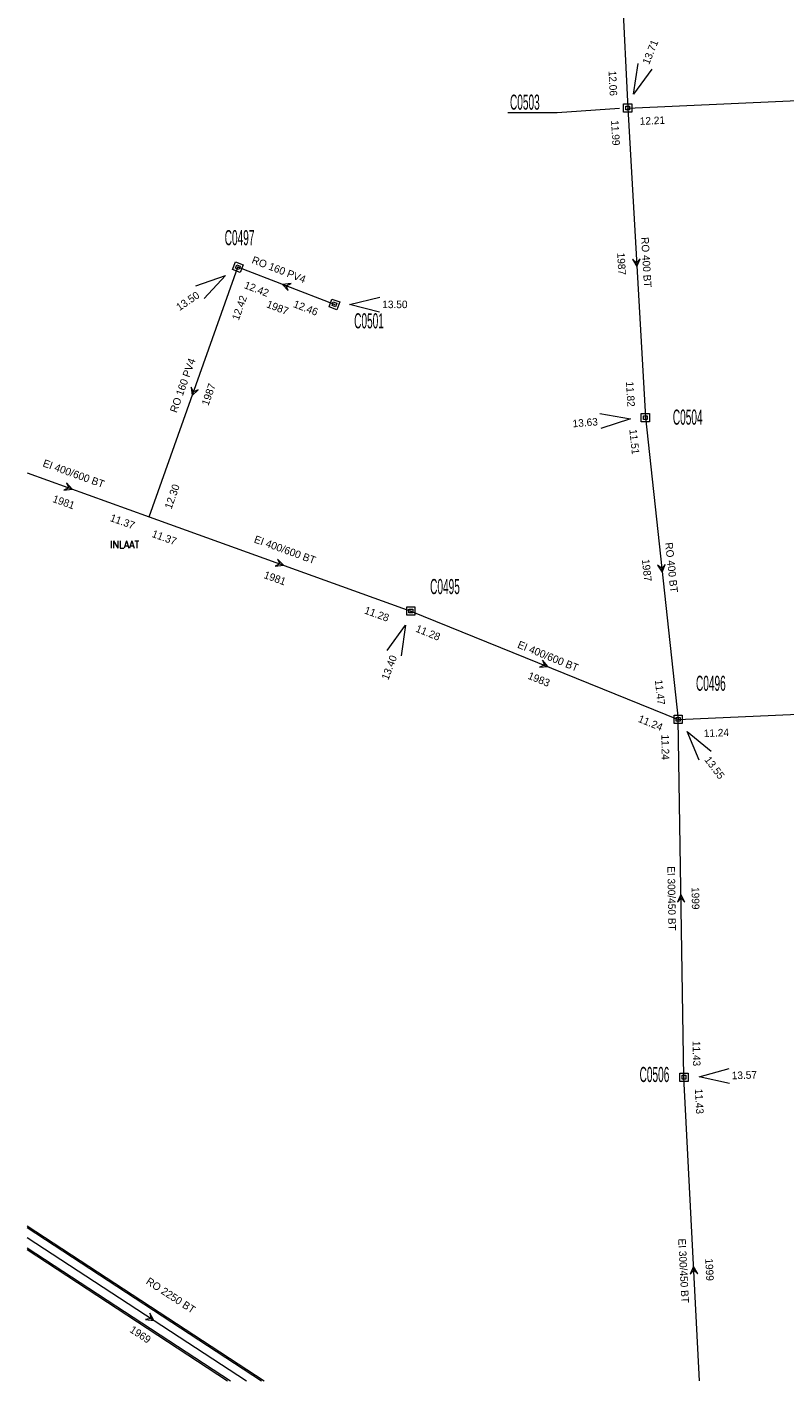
# Model space of a CAD drawing. Header units: metres. Extents: x 134532 to 134897, y 396007 to 396351.
# Tile 1 of 7: x 134532 to 134633, y 396007 to 396187. Entities that reach past the tile are written whole.
import ezdxf
from ezdxf.enums import TextEntityAlignment as Align

# ---------------------------------------------------------------- set-up
doc = ezdxf.new("R2010")
doc.units = ezdxf.units.M
doc.header["$MEASUREMENT"] = 0
doc.styles.add('Style-ENGINEERING', font='ENGINEERING.shx')
doc.styles.add('Style-STANDARD', font='STANDARD.shx')

# ---------------------------------------------------------------- blocks, each defined once
blk = doc.blocks.new('IMENV_6')
at = {"color": 8, "linetype": 'Continuous', "lineweight": 0, "flags": 128}
for points in [[(0.55, 0.55), (0.55, -0.55), (-0.55, -0.55), (-0.55, 0.55)], [(0.25, 0.25), (0.25, -0.25), (-0.25, -0.25), (-0.25, 0.25)]]:
    blk.add_lwpolyline(points, close=True, dxfattribs=at)
at = {"color": 8, "linetype": 'Continuous', "lineweight": 0}
blk.add_point((0, 0), dxfattribs=at)
blk = doc.blocks.new('NAPRND_8')
at = {"color": 8, "linetype": 'Continuous', "lineweight": 0, "flags": 128}
blk.add_lwpolyline([(3.99, -1.05), (0, 0), (4.01, 0.95)], dxfattribs=at)
at = {"color": 8, "linetype": 'Continuous', "lineweight": 0, "style": 'Style-ENGINEERING'}
blk.add_text('13.40', height=1, rotation=180, dxfattribs=at).set_placement((6.01, 0), align=Align.MIDDLE_CENTER)
blk = doc.blocks.new('IMENV_7')
at = {"color": 8, "linetype": 'Continuous', "lineweight": 0, "flags": 128}
for points in [[(0.55, 0.55), (0.55, -0.55), (-0.55, -0.55), (-0.55, 0.55)], [(0.25, 0.25), (0.25, -0.25), (-0.25, -0.25), (-0.25, 0.25)]]:
    blk.add_lwpolyline(points, close=True, dxfattribs=at)
at = {"color": 8, "linetype": 'Continuous', "lineweight": 0}
blk.add_point((0, 0), dxfattribs=at)
blk = doc.blocks.new('NAPRND_9')
at = {"color": 8, "linetype": 'Continuous', "lineweight": 0, "flags": 128}
blk.add_lwpolyline([(3.99, -1.05), (0, 0), (4.01, 0.95)], dxfattribs=at)
at = {"color": 8, "linetype": 'Continuous', "lineweight": 0, "style": 'Style-ENGINEERING'}
blk.add_text('13.55', height=1, dxfattribs=at).set_placement((6.01, 0), align=Align.MIDDLE_CENTER)
blk = doc.blocks.new('IMENV_8')
at = {"color": 8, "linetype": 'Continuous', "lineweight": 0, "flags": 128}
for points in [[(0.55, 0.55), (0.55, -0.55), (-0.55, -0.55), (-0.55, 0.55)], [(0.25, 0.25), (0.25, -0.25), (-0.25, -0.25), (-0.25, 0.25)]]:
    blk.add_lwpolyline(points, close=True, dxfattribs=at)
at = {"color": 8, "linetype": 'Continuous', "lineweight": 0}
blk.add_point((0, 0), dxfattribs=at)
blk = doc.blocks.new('NAPRND_10')
at = {"color": 8, "linetype": 'Continuous', "lineweight": 0, "flags": 128}
blk.add_lwpolyline([(3.99, -1.05), (0, 0), (4.01, 0.95)], dxfattribs=at)
at = {"color": 8, "linetype": 'Continuous', "lineweight": 0, "style": 'Style-ENGINEERING'}
blk.add_text('13.50', height=1, rotation=180, dxfattribs=at).set_placement((6.01, 0), align=Align.MIDDLE_CENTER)
blk = doc.blocks.new('IMENV_9')
at = {"color": 8, "linetype": 'Continuous', "lineweight": 0, "flags": 128}
for points in [[(0.55, 0.55), (0.55, -0.55), (-0.55, -0.55), (-0.55, 0.55)], [(0.25, 0.25), (0.25, -0.25), (-0.25, -0.25), (-0.25, 0.25)]]:
    blk.add_lwpolyline(points, close=True, dxfattribs=at)
at = {"color": 8, "linetype": 'Continuous', "lineweight": 0}
blk.add_point((0, 0), dxfattribs=at)
blk = doc.blocks.new('NAPRND_11')
at = {"color": 8, "linetype": 'Continuous', "lineweight": 0, "flags": 128}
blk.add_lwpolyline([(3.99, -1.05), (0, 0), (4.01, 0.95)], dxfattribs=at)
at = {"color": 8, "linetype": 'Continuous', "lineweight": 0, "style": 'Style-ENGINEERING'}
blk.add_text('13.50', height=1, dxfattribs=at).set_placement((6.01, 0), align=Align.MIDDLE_CENTER)
blk = doc.blocks.new('IMENV_10')
at = {"color": 8, "linetype": 'Continuous', "lineweight": 0, "flags": 128}
for points in [[(0.55, 0.55), (0.55, -0.55), (-0.55, -0.55), (-0.55, 0.55)], [(0.25, 0.25), (0.25, -0.25), (-0.25, -0.25), (-0.25, 0.25)]]:
    blk.add_lwpolyline(points, close=True, dxfattribs=at)
at = {"color": 8, "linetype": 'Continuous', "lineweight": 0}
blk.add_point((0, 0), dxfattribs=at)
blk = doc.blocks.new('NAPRND_12')
at = {"color": 8, "linetype": 'Continuous', "lineweight": 0, "flags": 128}
blk.add_lwpolyline([(3.99, -1.05), (0, 0), (4.01, 0.95)], dxfattribs=at)
at = {"color": 8, "linetype": 'Continuous', "lineweight": 0, "style": 'Style-ENGINEERING'}
blk.add_text('13.71', height=1, dxfattribs=at).set_placement((6.01, 0), align=Align.MIDDLE_CENTER)
blk = doc.blocks.new('IMENV_11')
at = {"color": 8, "linetype": 'Continuous', "lineweight": 0, "flags": 128}
for points in [[(0.55, 0.55), (0.55, -0.55), (-0.55, -0.55), (-0.55, 0.55)], [(0.25, 0.25), (0.25, -0.25), (-0.25, -0.25), (-0.25, 0.25)]]:
    blk.add_lwpolyline(points, close=True, dxfattribs=at)
at = {"color": 8, "linetype": 'Continuous', "lineweight": 0}
blk.add_point((0, 0), dxfattribs=at)
blk = doc.blocks.new('NAPRND_13')
at = {"color": 8, "linetype": 'Continuous', "lineweight": 0, "flags": 128}
blk.add_lwpolyline([(3.99, -1.05), (0, 0), (4.01, 0.95)], dxfattribs=at)
at = {"color": 8, "linetype": 'Continuous', "lineweight": 0, "style": 'Style-ENGINEERING'}
blk.add_text('13.63', height=1, rotation=180, dxfattribs=at).set_placement((6.01, 0), align=Align.MIDDLE_CENTER)
blk = doc.blocks.new('IMENV_12')
at = {"color": 8, "linetype": 'Continuous', "lineweight": 0, "flags": 128}
for points in [[(0.55, 0.55), (0.55, -0.55), (-0.55, -0.55), (-0.55, 0.55)], [(0.25, 0.25), (0.25, -0.25), (-0.25, -0.25), (-0.25, 0.25)]]:
    blk.add_lwpolyline(points, close=True, dxfattribs=at)
at = {"color": 8, "linetype": 'Continuous', "lineweight": 0}
blk.add_point((0, 0), dxfattribs=at)
blk = doc.blocks.new('NAPRND_14')
at = {"color": 8, "linetype": 'Continuous', "lineweight": 0, "flags": 128}
blk.add_lwpolyline([(3.99, -1.05), (0, 0), (4.01, 0.95)], dxfattribs=at)
at = {"color": 8, "linetype": 'Continuous', "lineweight": 0, "style": 'Style-ENGINEERING'}
blk.add_text('13.57', height=1, dxfattribs=at).set_placement((6.01, 0), align=Align.MIDDLE_CENTER)
blk = doc.blocks.new('DIR_15')
at = {"color": 8, "linetype": 'Continuous', "lineweight": 0, "flags": 128}
blk.add_lwpolyline([(-0.5, 0.5), (0, 0), (-0.5, -0.5), (0.5, 0)], close=True, dxfattribs=at)
blk = doc.blocks.new('DIR_16')
at = {"color": 8, "linetype": 'Continuous', "lineweight": 0, "flags": 128}
blk.add_lwpolyline([(-0.5, 0.5), (0, 0), (-0.5, -0.5), (0.5, 0)], close=True, dxfattribs=at)
blk = doc.blocks.new('DIR_17')
at = {"color": 8, "linetype": 'Continuous', "lineweight": 0, "flags": 128}
blk.add_lwpolyline([(-0.5, 0.5), (0, 0), (-0.5, -0.5), (0.5, 0)], close=True, dxfattribs=at)
blk = doc.blocks.new('DIR_19')
at = {"color": 8, "linetype": 'Continuous', "lineweight": 0, "flags": 128}
blk.add_lwpolyline([(-0.5, 0.5), (0, 0), (-0.5, -0.5), (0.5, 0)], close=True, dxfattribs=at)
blk = doc.blocks.new('DIR_20')
at = {"color": 8, "linetype": 'Continuous', "lineweight": 0, "flags": 128}
blk.add_lwpolyline([(-0.5, 0.5), (0, 0), (-0.5, -0.5), (0.5, 0)], close=True, dxfattribs=at)
blk = doc.blocks.new('DIR_21')
at = {"color": 8, "linetype": 'Continuous', "lineweight": 0, "flags": 128}
blk.add_lwpolyline([(-0.5, 0.5), (0, 0), (-0.5, -0.5), (0.5, 0)], close=True, dxfattribs=at)
blk = doc.blocks.new('DIR_52')
at = {"color": 8, "linetype": 'Continuous', "lineweight": 0, "flags": 128}
blk.add_lwpolyline([(-0.5, 0.5), (0, 0), (-0.5, -0.5), (0.5, 0)], close=True, dxfattribs=at)
blk = doc.blocks.new('DIR_53')
at = {"color": 8, "linetype": 'Continuous', "lineweight": 0, "flags": 128}
blk.add_lwpolyline([(-0.5, 0.5), (0, 0), (-0.5, -0.5), (0.5, 0)], close=True, dxfattribs=at)
blk = doc.blocks.new('DIR_54')
at = {"color": 8, "linetype": 'Continuous', "lineweight": 0, "flags": 128}
blk.add_lwpolyline([(-0.5, 0.5), (0, 0), (-0.5, -0.5), (0.5, 0)], close=True, dxfattribs=at)
blk = doc.blocks.new('DIR_59')
at = {"color": 8, "linetype": 'Continuous', "lineweight": 0, "flags": 128}
blk.add_lwpolyline([(-0.5, 0.5), (0, 0), (-0.5, -0.5), (0.5, 0)], close=True, dxfattribs=at)

msp = doc.modelspace()

# ---------------------------------------------------------------- linework, layer by layer
at = {"color": 8, "linetype": 'Continuous', "lineweight": 0}
for p, q in [((134532.115, 396028.018), (134563.531, 396007.452)), ((134532.115, 396027.779), (134563.166, 396007.452)), ((134532.115, 396025.09), (134559.058, 396007.452)), ((134532.115, 396024.851), (134558.693, 396007.452))]:
    msp.add_line(p, q, dxfattribs=at)
at = {"color": 8, "linetype": 'Continuous', "lineweight": 0, "flags": 128}
for points in [[(134610.219, 396206.774), (134611.712, 396176.157)], [(134611.712, 396176.157), (134666.481, 396178.618)], [(134610.616, 396176.085), (134602.354, 396175.545), (134595.803, 396175.545)], [(134611.712, 396176.157), (134614.06, 396135.133)], [(134548.276, 396121.995), (134560.046, 396155.071)], [(134572.847, 396150.14), (134560.046, 396155.071)], [(134614.06, 396135.133), (134618.397, 396095.129)], [(134532.115, 396127.814), (134548.276, 396121.995)], [(134548.276, 396121.995), (134582.968, 396109.493)], [(134582.968, 396109.493), (134618.397, 396095.129)], [(134618.397, 396095.129), (134667.995, 396097.317)], [(134619.161, 396047.706), (134618.397, 396095.129)], [(134621.228, 396007.452), (134619.161, 396047.706)], [(134532.115, 396026.445), (134561.187, 396007.452)]]:
    msp.add_lwpolyline(points, dxfattribs=at)

# ---------------------------------------------------------------- block references
at = {"color": 8, "linetype": 'Continuous', "lineweight": 0}
for name, p, xscale, yscale, zscale, rotation in [('NAPRND_12', (134612.459, 396178.012), 0.9999998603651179, 0.9999998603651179, 0.9999998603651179, 68.06358190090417), ('NAPRND_10', (134558.389, 396153.952), 1.000001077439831, 1.000001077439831, 1.000001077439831, 214.031645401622), ('IMENV_8', (134560.046, 396155.071), 0.9999994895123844, 0.9999994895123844, 0.9999994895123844, 338.8143403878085), ('IMENV_9', (134572.847, 396150.14), 0.9999995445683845, 0.9999995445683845, 0.9999995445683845, 340.3587928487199), ('NAPRND_13', (134612.067, 396134.968), 0.9999992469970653, 0.9999992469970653, 0.9999992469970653, 184.7315584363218), ('NAPRND_8', (134582.253, 396107.625), 0.9999984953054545, 0.9999984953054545, 0.9999984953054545, 249.0564850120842), ('NAPRND_9', (134619.603, 396093.533), 1.000001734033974, 1.000001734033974, 1.000001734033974, 307.0592222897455), ('NAPRND_14', (134621.16, 396047.775), 1.000000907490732, 1.000000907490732, 1.000000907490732, 1.964332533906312)]:
    msp.add_blockref(name, p, dxfattribs=dict(at, xscale=xscale, yscale=yscale, zscale=zscale, rotation=rotation))
for name, p in [('IMENV_10', (134611.712, 396176.157)), ('IMENV_11', (134614.06, 396135.133)), ('IMENV_6', (134582.968, 396109.493)), ('IMENV_7', (134618.397, 396095.129)), ('IMENV_12', (134619.161, 396047.706))]:
    msp.add_blockref(name, p, dxfattribs=at)
for name, p, rotation in [('DIR_17', (134612.886, 396155.645), 273.2757380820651), ('DIR_16', (134566.446, 396152.605), 158.9331016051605), ('DIR_52', (134554.161, 396138.533), 250.412043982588), ('DIR_53', (134537.632, 396125.828), 340.1988364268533), ('DIR_54', (134565.622, 396115.744), 340.1822943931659), ('DIR_19', (134616.228, 396115.131), 276.1875073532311), ('DIR_15', (134600.682, 396102.311), 337.9308616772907), ('DIR_21', (134618.779, 396071.417), 90.92297385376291), ('DIR_20', (134620.476, 396022.121), 92.9399112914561), ('DIR_59', (134548.519, 396015.728), 324.7753519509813)]:
    msp.add_blockref(name, p, dxfattribs=dict(at, rotation=rotation))
at = {"color": 8, "linetype": 'Continuous', "lineweight": 0, "xscale": 0.9999953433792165, "yscale": 0.9999953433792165, "zscale": 0.9999953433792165}
msp.add_blockref('NAPRND_11', (134574.846, 396150.14), dxfattribs=at)

# ---------------------------------------------------------------- texts
at = {"color": 8, "linetype": 'Continuous', "lineweight": 0, "style": 'Style-ENGINEERING'}
for s, rotation, p in [('12.06', 272.79175, (134609.75, 396179.442)), ('11.99', 273.27574, (134610.097, 396172.868)), ('12.21', 2.57281, (134614.981, 396174.502)), ('RO 400 BT', 273.27574, (134614.184, 396155.718)), ('RO 160 PV4', 338.9331, (134565.485, 396154.756)), ('1987', 273.27574, (134610.89, 396155.513)), ('12.42', 338.9331, (134562.536, 396152.184)), ('12.42', 70.41204, (134560.251, 396149.682)), ('1987', 338.9331, (134565.32, 396149.717)), ('12.46', 338.9409, (134569.048, 396149.674)), ('RO 160 PV4', 70.41204, (134552.733, 396139.4)), ('1987', 70.41204, (134556.167, 396138.203)), ('11.82', 273.27574, (134612.079, 396138.242)), ('11.51', 276.18751, (134612.596, 396131.934)), ('EI 400/600 BT', 340.19884, (134538.299, 396127.714)), ('12.30', 70.41204, (134551.336, 396124.677)), ('1981', 340.19884, (134536.975, 396123.938)), ('11.37', 340.19884, (134544.765, 396121.35)), ('11.37', 340.18229, (134550.299, 396119.241)), ('EI 400/600 BT', 340.18229, (134566.291, 396117.629)), ('RO 400 BT', 276.18751, (134617.522, 396115.27)), ('1987', 276.18751, (134614.242, 396114.897)), ('1981', 340.18229, (134564.966, 396113.855)), ('11.28', 340.18229, (134578.463, 396109.098)), ('11.28', 337.93086, (134585.25, 396106.625)), ('EI 400/600 BT', 337.93086, (134601.162, 396103.52)), ('1983', 337.93086, (134599.952, 396100.449)), ('11.47', 276.18751, (134615.986, 396098.725)), ('11.24', 337.93086, (134614.74, 396094.669)), ('11.24', 2.52595, (134623.468, 396093.351)), ('11.24', 270.92298, (134616.7, 396091.45)), ('EI 300/450 BT', 270.92298, (134617.537, 396071.403)), ('1999', 270.92298, (134620.699, 396071.423)), ('11.43', 270.92298, (134620.836, 396050.845)), ('11.43', 272.93991, (134621.202, 396044.511)), ('EI 300/450 BT', 272.93991, (134619.117, 396022.057)), ('1999', 272.93991, (134622.556, 396022.198)), ('RO 2250 BT', 326.84261, (134551.164, 396018.789)), ('1969', 326.84261, (134547.13, 396013.603))]:
    msp.add_text(s, height=1, rotation=rotation, dxfattribs=at).set_placement(p, align=Align.MIDDLE_CENTER)
at = {"color": 8, "linetype": 'Continuous', "lineweight": 0, "style": 'Style-ENGINEERING', "width": 0.5}
for s, p in [('C0503', (134598.079, 396176.945)), ('C0497', (134560.271, 396158.984)), ('C0501', (134577.428, 396147.963)), ('C0504', (134619.661, 396135.194)), ('C0495', (134587.494, 396112.743)), ('C0496', (134622.728, 396099.923)), ('C0506', (134615.253, 396048.068))]:
    msp.add_text(s, height=2, dxfattribs=at).set_placement(p, align=Align.MIDDLE_CENTER)
at = {"color": 8, "linetype": 'Continuous', "lineweight": 0, "style": 'Style-STANDARD'}
msp.add_text('INLAAT', height=1, dxfattribs=at).set_placement((134545.051, 396118.814), align=Align.TOP_CENTER)

doc.saveas('drawing.dxf')
